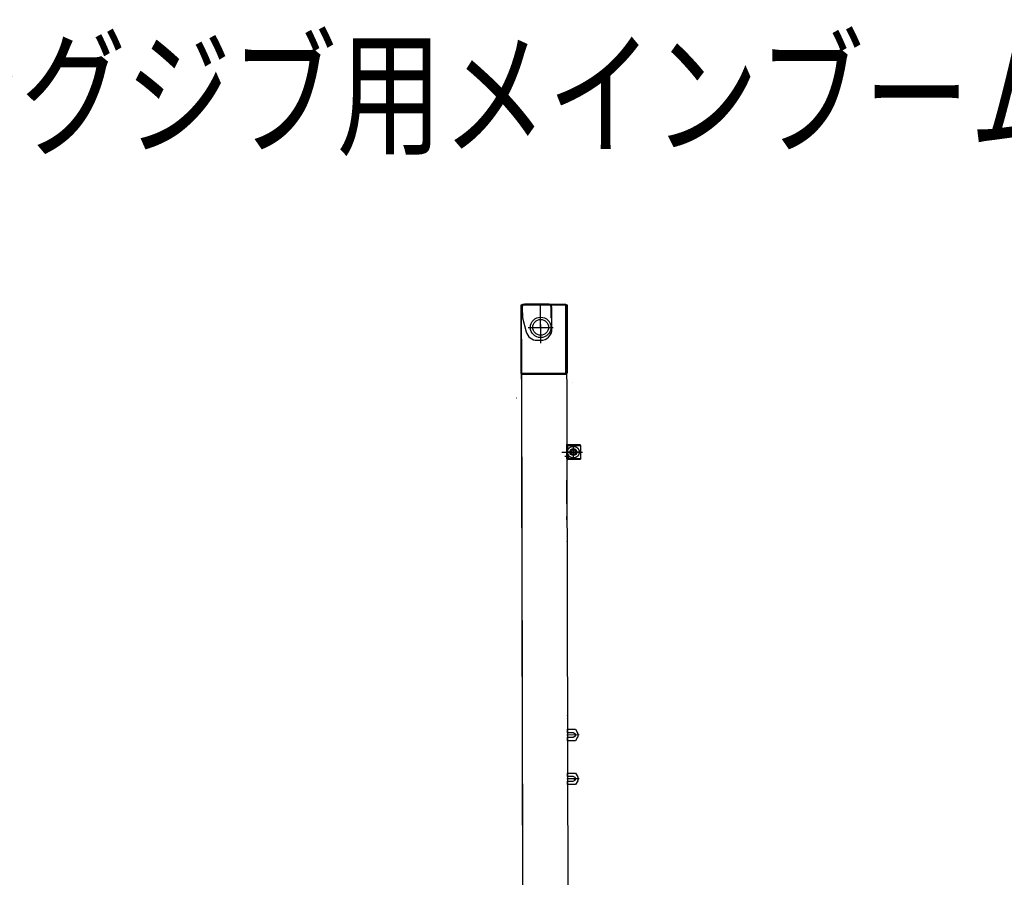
# Model space of a CAD drawing. Extents: x 14406 to 74504, y 8350 to 55392.
# Tile 8 of 25: x 24858 to 33418, y 47936 to 55392. Entities that reach past the tile are written whole.
import ezdxf
from ezdxf.enums import TextEntityAlignment as Align

# ---------------------------------------------------------------- set-up
doc = ezdxf.new("R2010")
doc.units = 0
doc.header["$LTSCALE"] = 50
doc.linetypes.add('CENTER', pattern=[50.5, 30, -9, 2.5, -9])
doc.linetypes.add('HIDDEN', pattern=[12.6, 8.4, -4.2])
for name, color, linetype in [('11', 7, 'CONTINUOUS'), ('200', 7, 'CONTINUOUS'), ('5', 94, 'CONTINUOUS')]:
    doc.layers.add(name, color=color, linetype=linetype)
doc.styles.get("Standard").update_dxf_attribs({"font": 'txt', "bigfont": 'bigfont'})

# ---------------------------------------------------------------- blocks, each defined once
blk = doc.blocks.new('*G105105')
at = {"layer": '11', "color": 7, "linetype": 'CONTINUOUS'}
for p, q in [((29217.4, 52912.4), (29617.4, 52913.2)), ((29218.5, 52316.5), (29217.4, 52912.4)), ((29222.4, 52912.4), (29612.4, 52913.2)), ((29222.4, 52912.4), (29612.4, 52913.2)), ((29223.5, 52321.5), (29222.4, 52912.4)), ((29232.9, 47502.6), (29222.4, 52912.4)), ((29228.4, 52918.4), (29606.4, 52919.1)), ((29228.4, 52912.4), (29228.4, 52918.4)), ((29605.7, 52913.3), (29228.4, 52912.4)), ((29458.8, 52918.9), (29248.4, 52918.5)), ((29248.4, 52912.5), (29458.8, 52912.9)), ((29458.8, 52912.9), (29248.4, 52912.5)), ((29296.3, 52918.7), (29272, 52918.5)), ((29461.3, 52919), (29437, 52918.8)), ((29606.4, 52919.1), (29605.7, 52913.3)), ((29607.5, 52317.2), (29606.4, 52913.1)), ((29612.4, 52913.2), (29613.5, 52322.3)), ((29612.4, 52913.2), (29623.9, 46979.8)), ((29617.4, 52913.2), (29618.5, 52317.3)), ((29222.4, 52892.4), (29222.6, 52798.4)), ((29226, 52892.8), (29228.6, 52798.4)), ((29479.1, 52798.9), (29478.9, 52892.9)), ((29485, 52798.2), (29484.9, 52892.9)), ((29222.6, 52798.4), (29228.6, 52798.4)), ((29228.6, 52798.4), (29261.1, 52678.1)), ((29479.1, 52798.9), (29485, 52798.2)), ((29485.1, 52792.9), (29479.1, 52798.9)), ((29485.3, 52702), (29485.1, 52792.9)), ((29357.8, 52604.2), (29388, 52604.3)), ((29618.5, 52317.3), (29218.5, 52316.5)), ((29229.5, 52316.5), (29223.5, 52321.5)), ((29223.6, 52305.5), (29229.6, 52310.5)), ((29231.7, 48037.2), (29223.6, 52305.5)), ((29607.5, 52317.2), (29229.5, 52316.5)), ((29229.6, 52310.5), (29613.5, 52311.3)), ((29613.5, 52322.3), (29607.5, 52317.2)), ((29613.5, 52311.3), (29612.9, 52306.3)), ((29613.5, 52367.4), (29613.2, 52364.7)), ((29613.6, 52339.4), (29613.7, 52340.6)), ((29173.9, 52103.7), (29176.5, 52103.7)), ((29617.1, 51689.3), (29614.7, 51697.3)), ((29614.7, 51697.3), (29622.9, 51696.3)), ((29614.7, 51689.2), (29734.7, 51689.5)), ((29614.9, 51575), (29614.7, 51689.2)), ((29622.7, 51695.3), (29617.1, 51689.3)), ((29622.7, 51695.3), (29622, 51689.4)), ((29622, 51689.4), (29729.7, 51689.5)), ((29730.4, 51695.4), (29622.7, 51695.3)), ((29623, 51575.1), (29622.7, 51689.3)), ((29652.5, 51637.2), (29641.9, 51638.5)), ((29652.5, 51627.2), (29641.9, 51628.5)), ((29702, 51637.3), (29691.4, 51638.6)), ((29701.6, 51627.3), (29691.4, 51628.6)), ((29729.7, 51689.5), (29730.4, 51695.4)), ((29734.7, 51689.5), (29734.9, 51575.3)), ((29615, 51611.9), (29614.7, 51609.2)), ((29614.7, 51609.2), (29620.8, 51608.5)), ((29734.9, 51575.3), (29614.9, 51575)), ((29620.9, 51611.2), (29615, 51611.9)), ((29615.1, 51583.9), (29615.2, 51585.1)), ((29621, 51583.2), (29615.1, 51583.9)), ((29615.2, 51585.1), (29620.9, 51584.4)), ((29617.3, 51575), (29616.3, 51566.9)), ((29616.3, 51566.9), (29623, 51569.4)), ((29623, 51569.1), (29617.3, 51575)), ((29621.1, 51612.6), (29621, 51583.2)), ((29621, 51583.2), (29631.8, 51581.9)), ((29630.2, 51611.5), (29621.1, 51612.6)), ((29623.1, 51586.1), (29622.9, 51609.2)), ((29622.9, 51609.2), (29629.8, 51608.4)), ((29623, 51569.1), (29623.7, 51574.9)), ((29730, 51569.3), (29623, 51569.1)), ((29629.2, 51585.3), (29623.1, 51586.1)), ((29623.7, 51574.9), (29729.9, 51575.3)), ((29629.1, 51602.8), (29630.2, 51611.5)), ((29629.8, 51608.4), (29629.1, 51602.8)), ((29630, 51591.9), (29629.2, 51585.3)), ((29633, 51591.6), (29630, 51591.9)), ((29631.8, 51581.9), (29633, 51591.6)), ((29729.9, 51575.3), (29729.2, 51569.4)), ((29615.3, 51394), (29615.3, 51388)), ((29615.9, 51181.3), (29615.3, 51388)), ((29616, 51043.2), (29616, 51073.2)), ((29616.5, 50856.4), (29616.2, 50853.7)), ((29616.5, 50828.4), (29616.7, 50829.6)), ((29618, 50100.9), (29617.6, 50098.3)), ((29618, 50072.9), (29618.2, 50074.2)), ((29619.4, 49345.4), (29619.1, 49342.8)), ((29619.5, 49317.4), (29619.6, 49318.7)), ((29619.6, 49222.9), (29689.6, 49223)), ((29619.6, 49192.9), (29619.6, 49222.9)), ((29689.6, 49223), (29709.3, 49191.7)), ((29669.6, 49193), (29619.6, 49192.9)), ((29619.7, 49152.9), (29669.6, 49153)), ((29619.7, 49122.9), (29619.7, 49152.9)), ((29685.8, 49183.9), (29669.6, 49193)), ((29669.6, 49153), (29685.8, 49162.2)), ((29709.3, 49154.5), (29689.7, 49123.1)), ((29689.7, 49123.1), (29619.7, 49122.9)), ((29620.3, 48841.8), (29690.3, 48842)), ((29620.4, 48811.9), (29620.3, 48841.8)), ((29670.4, 48812), (29620.4, 48811.9)), ((29686.5, 48802.9), (29670.4, 48812)), ((29690.3, 48842), (29710, 48810.6)), ((29620.4, 48771.8), (29670.4, 48771.9)), ((29620.5, 48741.9), (29620.4, 48771.8)), ((29690.5, 48742), (29620.5, 48741.9)), ((29670.4, 48771.9), (29686.6, 48781.1)), ((29710.1, 48773.5), (29690.5, 48742)), ((29620.9, 48590), (29620.6, 48587.3)), ((29620.9, 48562), (29621.1, 48563.2))]:
    blk.add_line(p, q, dxfattribs=at)
at = {"layer": '11', "color": 7, "linetype": 'HIDDEN'}
for p, q in [((29222.4, 52884.4), (29222.4, 52912.4)), ((29411.3, 52918.9), (29387, 52918.7)), ((29606.4, 52913.1), (29612.3, 52912.4)), ((29612.3, 52912.4), (29612.4, 52885.2)), ((29223.6, 52305.5), (29229.6, 52310.5)), ((29229.6, 52310.5), (29613.5, 52311.3)), ((29613.5, 52311.3), (29612.9, 52306.3)), ((29668.5, 52238.5), (29668.4, 52237.7))]:
    blk.add_line(p, q, dxfattribs=at)
at = {"layer": '11', "color": 7, "linetype": 'CENTER'}
for p, q in [((29388, 52579.5), (29387.4, 52906)), ((29388, 52597.8), (29387.5, 52835.7)), ((29388, 52597.8), (29387.5, 52835.7)), ((29277.8, 52716.5), (29497.7, 52717)), ((29571.4, 51632.1), (29752.4, 51632.4)), ((29732, 51632.4), (29611.7, 51632.1)), ((29672, 51572.1), (29671.8, 51692.4)), ((29672, 51567.5), (29671.8, 51680.8)), ((29599.1, 51597.2), (29632.8, 51597.2)), ((29721.1, 49173.1), (29616.4, 49172.9)), ((29721.9, 48792.1), (29617.1, 48791.9)), ((29620.4, 48790), (29621.1, 48795.7)), ((29680.4, 48783.1), (29682.3, 48798.5))]:
    blk.add_line(p, q, dxfattribs=at)
at = {"layer": '11', "color": 7, "linetype": 'CONTINUOUS'}
blk.add_lwpolyline([(29248.4, 52912.5), (29245.5, 52912.2), (29242.4, 52911.6), (29239.3, 52910.4), (29236.3, 52908.8), (29233.5, 52906.7), (29231.1, 52904.2), (29229.1, 52901.5), (29227.6, 52898.6), (29226.5, 52895.6), (29226, 52892.8)], dxfattribs=at)
for centre, radius in [((29387.7, 52716.8), 88.9), ((29387.7, 52716.8), 68.4), ((29671.9, 51632.3), 30.2), ((29671.9, 51632.3), 20)]:
    blk.add_circle(centre, radius, dxfattribs=at)
at = {"layer": '11', "color": 7, "linetype": 'HIDDEN'}
blk.add_circle((29671.9, 51632.3), 50.8, dxfattribs=at)
at = {"layer": '11', "color": 7, "linetype": 'CONTINUOUS'}
for centre, radius, start, end in [((29248.4, 52892.4), 26, 90.16792, -179.91377), ((29458.9, 52892.9), 26, 0.11853, 90.09349), ((29458.9, 52892.9), 20, 0.09917, 90.11869), ((29357.6, 52704.2), 100, -164.89282, -89.88916), ((29387.8, 52701.8), 97.5, -89.8891, 0.11047), ((29679.7, 49173), 12.5, -60.54584, 60.70837), ((29679.7, 49173), 35, -31.94748, 32.15237), ((29680.4, 48792), 12.5, -60.50082, 60.66721), ((29680.4, 48792), 35, -31.94748, 32.14462)]:
    blk.add_arc(centre, radius, start, end, dxfattribs=at)
at = {"layer": '200', "color": 7, "linetype": 'CONTINUOUS'}
for p, q in [((29617.2, 51690), (29622.7, 51694.9)), ((29622, 51689.4), (29617.2, 51690)), ((29622.7, 51694.9), (29622, 51689.4)), ((29729.7, 51695.1), (29729, 51689.6)), ((29729, 51689.6), (29735.3, 51688.8)), ((29735.3, 51688.8), (29729.7, 51695.1)), ((29617.4, 51575.7), (29623, 51569.4)), ((29623.6, 51575), (29617.4, 51575.7)), ((29623, 51569.4), (29623.6, 51575)), ((29730, 51569.6), (29730.6, 51575.2)), ((29735.5, 51574.6), (29730, 51569.6)), ((29730.6, 51575.2), (29735.5, 51574.6))]:
    blk.add_line(p, q, dxfattribs=at)
at = {"layer": '5', "color": 94, "linetype": 'CONTINUOUS'}
for p, q in [((29614.7, 51693.9), (29615.1, 51696.8)), ((29618.4, 51696.2), (29614.7, 51692.5)), ((29614.7, 51691.1), (29619.5, 51695.9)), ((29620.6, 51695.5), (29614.7, 51689.7)), ((29615.7, 51689.3), (29621.7, 51695.2)), ((29616.2, 51696.8), (29616, 51695.1)), ((29615, 51570.4), (29614.7, 51568.2)), ((29620.8, 51568.8), (29614.9, 51574.6)), ((29615, 51573.2), (29619.7, 51568.5)), ((29618.7, 51568.1), (29615, 51571.8)), ((29616, 51575), (29621.9, 51569.1)), ((29616.5, 51567.5), (29616.6, 51568.7))]:
    blk.add_line(p, q, dxfattribs=at)

msp = doc.modelspace()

# ---------------------------------------------------------------- block references
at = {"layer": '11', "color": 7, "linetype": 'CONTINUOUS'}
msp.add_blockref('*G105105', (0, 0), dxfattribs=at)

# ---------------------------------------------------------------- texts
at = {"layer": '11', "color": 7, "linetype": 'CONTINUOUS', "width": 0.833333}
msp.add_text('スーパリフト＆ラフイングジブ用メインブーム組合せ', height=1000, dxfattribs=at).set_placement((14782, 53910), align=Align.BOTTOM_LEFT)

doc.saveas('drawing.dxf')
